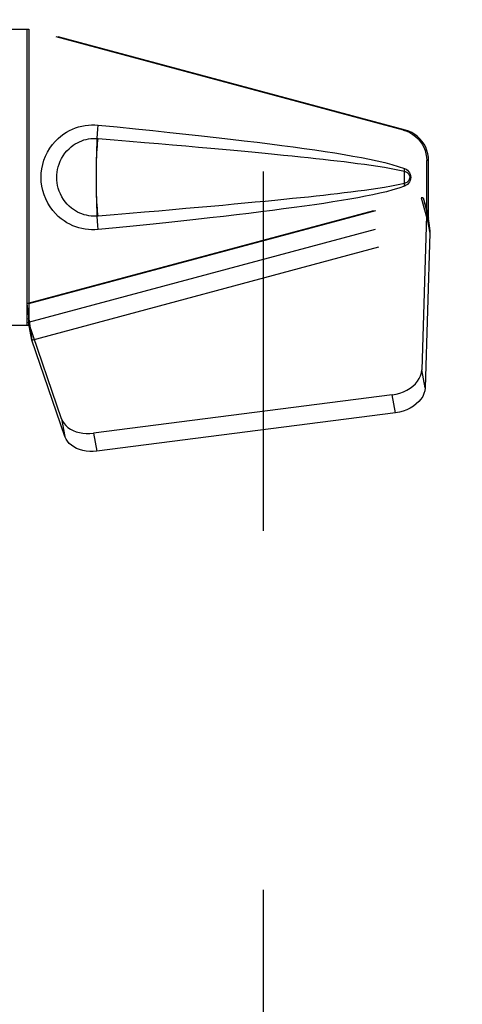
# Model space of a CAD drawing. Header units: inches. Extents: x 0 to 260, y 0 to 168.
# Tile 43 of 95: x 80.8 to 82.56, y 79.29 to 83.21. Entities that reach past the tile are written whole.
import ezdxf

# ---------------------------------------------------------------- set-up
doc = ezdxf.new("R2010")
doc.units = ezdxf.units.IN
doc.header["$LTSCALE"] = 14.290393
doc.header["$MEASUREMENT"] = 0
doc.linetypes.add('HIDDEN', pattern=[0.2, 0.1, -0.1])
doc.layers.get('0').update_dxf_attribs({"linetype": 'CONTINUOUS'})
doc.layers.add('DEFAULT_2', color=8, linetype='HIDDEN')
doc.layers.add('DIMENSIONS', color=7, linetype='CONTINUOUS')
doc.styles.get("Standard").update_dxf_attribs({"font": 'arial.ttf'})
doc.dimstyles.new('DIMSTYLE_1', dxfattribs={"dimtxt": 1.146288, "dimasz": 1.528384, "dimexe": 0.09, "dimexo": 0.07, "dimgap": 0.0375, "dimtad": 0, "dimtih": 1, "dimtoh": 1, "dimzin": 4, "dimdsep": 46, "dimtxsty": 'Standard', "dimblk": '_FILLED', "dimblk1": '_FILLED', "dimblk2": '_FILLED', "dimcen": 0.09, "dimazin": 1, "dimtfac": 1, "dimtofl": 0, "dimtmove": 0, "dimatfit": 3, "dimldrblk": '_FILLED', "dimfxl": 1, "dimtolj": 1, "dimtzin": 4, "dimarcsym": 0})

# ---------------------------------------------------------------- blocks, each defined once
blk = doc.blocks.new('_FILLED')
at = {"color": 0, "linetype": 'ByBlock'}
blk.add_solid([(0, 0), (-1, 0.2), (-1, -0.2)], dxfattribs=at)
blk = doc.blocks.new('*D13')
at = {"layer": 'DIMENSIONS', "color": 2, "linetype": 'Continuous'}
for p, q in [((78.955, 94.312), (76.0215, 94.312)), ((82.58, 94.312), (85.6367, 94.312))]:
    blk.add_line(p, q, dxfattribs=at)
at = {"layer": 'DIMENSIONS', "color": 2, "linetype": 'Continuous', "xscale": 1.5283842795, "yscale": 1.5283842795, "zscale": 1.5283842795}
blk.add_blockref('_FILLED', (78.955, 94.312), dxfattribs=at)
at = {"layer": 'DIMENSIONS', "color": 2, "linetype": 'Continuous', "xscale": 1.5283842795, "yscale": 1.5283842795, "zscale": 1.5283842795, "rotation": 180}
blk.add_blockref('_FILLED', (82.58, 94.312), dxfattribs=at)
at = {"layer": 'DIMENSIONS', "color": 2, "linetype": 'Continuous', "insert": (75.4483, 94.8852), "char_height": 1.14629, "width": 3.115006, "attachment_point": 3, "line_spacing_factor": 0.9}
blk.add_mtext('3.63', dxfattribs=at)

msp = doc.modelspace()

# ---------------------------------------------------------------- linework, layer by layer
at = {"layer": 'DEFAULT_2', "color": 8, "linetype": 'HIDDEN'}
for p, q in [((81.7675, 116.9046), (81.7675, 47.9346)), ((80.5144, 83.1746), (80.8354, 83.1746)), ((80.8277, 83.1746), (80.8277, 81.9946)), ((82.3252, 82.7722), (80.8277, 83.1746)), ((80.8354, 83.1746), (80.8354, 81.9946)), ((82.3328, 82.7722), (80.8354, 83.1746)), ((82.3252, 82.7722), (82.3328, 82.7722)), ((82.4176, 82.4217), (82.4176, 82.6515)), ((82.4252, 82.6515), (82.4176, 82.6515)), ((82.4252, 82.4217), (82.4252, 82.6515)), ((82.3295, 82.5927), (82.3296, 82.6043)), ((82.3295, 82.5692), (82.3295, 82.5764)), ((82.3296, 82.5583), (82.3295, 82.5692)), ((80.8277, 82.0821), (82.3957, 82.5034)), ((80.8354, 82.0821), (82.4034, 82.5034)), ((82.4034, 82.5034), (82.3957, 82.5034)), ((82.3957, 82.5034), (82.4176, 82.4217)), ((82.4034, 82.5034), (82.4252, 82.4217)), ((80.834, 82.0079), (82.4168, 82.4332)), ((82.4168, 82.4332), (82.3977, 81.8181)), ((82.4168, 82.4332), (82.4304, 82.3621)), ((82.4191, 82.4493), (82.4278, 82.393)), ((82.4252, 82.4217), (82.4176, 82.4217)), ((82.4278, 82.393), (82.4287, 82.3822)), ((80.8476, 81.9369), (82.4304, 82.3621)), ((82.4304, 82.3621), (82.4112, 81.747)), ((82.4287, 82.3822), (82.4296, 82.3719)), ((82.4296, 82.3719), (82.4304, 82.3621)), ((80.8354, 82.0821), (80.8277, 82.0821)), ((80.8354, 81.9946), (80.5144, 81.9946)), ((80.9659, 81.6241), (80.834, 82.0079)), ((80.8476, 81.9369), (80.834, 82.0079)), ((80.8433, 81.9673), (80.8346, 82.0235)), ((80.8433, 81.9673), (80.8476, 81.9369)), ((80.9795, 81.553), (80.8476, 81.9369)), ((82.4112, 81.747), (82.3977, 81.8181)), ((82.2802, 81.719), (81.0927, 81.5665)), ((82.2937, 81.648), (82.2802, 81.719)), ((82.2937, 81.648), (81.1063, 81.4955)), ((80.9659, 81.6241), (80.9795, 81.553)), ((81.0927, 81.5665), (81.1063, 81.4955))]:
    msp.add_line(p, q, dxfattribs=at)
for points in [[(81.1113, 82.3766), (81.0985, 82.3757), (81.0856, 82.3757), (81.0727, 82.3764), (81.0598, 82.378), (81.047, 82.3804), (81.0345, 82.3836), (81.0223, 82.3875), (81.0103, 82.3922), (80.9987, 82.3977), (80.9872, 82.404), (80.9757, 82.4112), (80.9643, 82.4196), (80.9529, 82.4292), (80.9417, 82.4403), (80.9307, 82.453), (80.9204, 82.4671), (80.9111, 82.4823), (80.9031, 82.4984), (80.8965, 82.515), (80.8914, 82.532), (80.8877, 82.5492), (80.8855, 82.5664), (80.8848, 82.5837), (80.8854, 82.601), (80.8875, 82.6183), (80.8909, 82.6354), (80.8959, 82.6524), (80.9023, 82.6691), (80.9102, 82.6853), (80.9194, 82.7006), (80.9297, 82.7148), (80.9406, 82.7277), (80.9518, 82.7389), (80.9632, 82.7487), (80.9747, 82.7572), (80.9862, 82.7646), (80.9978, 82.771), (81.0096, 82.7766), (81.0216, 82.7814), (81.0339, 82.7854), (81.0465, 82.7886), (81.0594, 82.7911), (81.0724, 82.7927)], [(81.0724, 82.7927), (81.0854, 82.7935), (81.0984, 82.7934), (81.1113, 82.7926)], [(81.1045, 82.6018), (81.1045, 82.6081), (81.1047, 82.6314), (81.1051, 82.6543), (81.1056, 82.6768), (81.1062, 82.6986), (81.107, 82.7196), (81.1079, 82.7397), (81.109, 82.7586), (81.1101, 82.7763), (81.1113, 82.7926)], [(81.1113, 82.7926), (81.1869, 82.785), (81.2596, 82.7776), (81.3293, 82.7704), (81.3961, 82.7634), (81.4603, 82.7565), (81.5218, 82.7497), (81.5808, 82.7431), (81.6373, 82.7366), (81.6916, 82.7302), (81.7435, 82.7239), (81.7934, 82.7177), (81.8412, 82.7115), (81.887, 82.7054), (81.9309, 82.6994), (81.973, 82.6934), (82.0133, 82.6874), (82.0519, 82.6814), (82.0888, 82.6753), (82.1241, 82.6692), (82.1579, 82.663), (82.1902, 82.6567), (82.221, 82.6502), (82.2504, 82.6434), (82.2784, 82.6362), (82.3047, 82.6282), (82.3296, 82.6195)], [(81.1114, 82.4301), (81.102, 82.4296), (81.0926, 82.4297), (81.0832, 82.4304), (81.0739, 82.4316), (81.0646, 82.4335), (81.0555, 82.4359), (81.0466, 82.4389), (81.038, 82.4424), (81.0296, 82.4464), (81.0213, 82.4511), (81.0131, 82.4564), (81.0049, 82.4625), (80.9967, 82.4695), (80.9887, 82.4775), (80.9808, 82.4867), (80.9734, 82.4968), (80.9668, 82.5076), (80.9611, 82.5188), (80.9565, 82.53), (80.9529, 82.5412), (80.9503, 82.5522), (80.9484, 82.5629), (80.9474, 82.5734), (80.947, 82.5838), (80.9473, 82.5942), (80.9482, 82.6046), (80.9499, 82.6153), (80.9524, 82.6262), (80.9559, 82.6373), (80.9603, 82.6485), (80.9658, 82.6598), (80.9723, 82.6707), (80.9796, 82.681), (80.9875, 82.6904), (80.9956, 82.6986), (81.0038, 82.7058), (81.012, 82.712), (81.0204, 82.7175), (81.0288, 82.7223), (81.0373, 82.7264), (81.0461, 82.73), (81.055, 82.7331), (81.0642, 82.7355), (81.0735, 82.7375), (81.0829, 82.7388), (81.0924, 82.7395), (81.1019, 82.7396), (81.1114, 82.7391)], [(81.1114, 82.4301), (81.1103, 82.4388), (81.1092, 82.4489), (81.1083, 82.4604), (81.1074, 82.4731), (81.1066, 82.4869), (81.106, 82.5016), (81.1054, 82.5172), (81.105, 82.5335), (81.1047, 82.5502), (81.1045, 82.5673), (81.1044, 82.5846), (81.1045, 82.6018), (81.1047, 82.6189), (81.105, 82.6357), (81.1054, 82.6519), (81.106, 82.6675), (81.1066, 82.6823), (81.1074, 82.6961), (81.1083, 82.7088), (81.1092, 82.7202), (81.1103, 82.7304), (81.1114, 82.7391)], [(81.1114, 82.7391), (81.1747, 82.7338), (81.2359, 82.7286), (81.295, 82.7236), (81.3519, 82.7187), (81.4067, 82.7139), (81.4595, 82.7093), (81.5103, 82.7048), (81.5591, 82.7004), (81.606, 82.6961), (81.6509, 82.692), (81.694, 82.688), (81.7353, 82.6841), (81.7748, 82.6803), (81.8125, 82.6766), (81.8485, 82.6731), (81.8828, 82.6696), (81.9156, 82.6662), (81.9469, 82.6629), (81.977, 82.6597), (82.0061, 82.6565), (82.0344, 82.6533), (82.062, 82.6501), (82.0892, 82.6469), (82.116, 82.6436), (82.1429, 82.6402), (82.1697, 82.6366), (82.1965, 82.6329), (82.2233, 82.6289), (82.2501, 82.6247), (82.2768, 82.62), (82.3033, 82.6147), (82.3297, 82.6087)], [(82.3252, 82.7722), (82.3381, 82.768), (82.3505, 82.7624), (82.3621, 82.7554), (82.373, 82.7473), (82.3829, 82.7379), (82.3918, 82.7276), (82.3995, 82.7163), (82.4059, 82.7043), (82.4109, 82.6917), (82.4146, 82.6786), (82.4168, 82.6652), (82.4176, 82.6515)], [(82.4252, 82.6515), (82.4245, 82.6652), (82.4223, 82.6786), (82.4186, 82.6917), (82.4135, 82.7043), (82.4071, 82.7163), (82.3995, 82.7276), (82.3906, 82.7379), (82.3807, 82.7473), (82.3698, 82.7554), (82.3581, 82.7624), (82.3458, 82.768), (82.3328, 82.7722)], [(82.3296, 82.6195), (82.3356, 82.6164), (82.3409, 82.6126), (82.3455, 82.6079), (82.3491, 82.6026), (82.3517, 82.597), (82.3533, 82.591), (82.3539, 82.5848), (82.3534, 82.5785), (82.3518, 82.5725), (82.3493, 82.5668), (82.3456, 82.5615), (82.341, 82.5567), (82.3357, 82.5528), (82.3296, 82.5496)], [(82.3296, 82.6043), (82.3296, 82.6109), (82.3297, 82.613), (82.3297, 82.6152), (82.3296, 82.6174), (82.3296, 82.6195)], [(82.3297, 82.5604), (82.3296, 82.5683), (82.3295, 82.5764), (82.3295, 82.5846), (82.3295, 82.5927), (82.3296, 82.6008), (82.3297, 82.6087)], [(82.3297, 82.6087), (82.3348, 82.6069), (82.3393, 82.6044), (82.3431, 82.6012), (82.3462, 82.5975), (82.3484, 82.5934), (82.3498, 82.589), (82.3502, 82.5844), (82.3497, 82.5797), (82.3483, 82.5754), (82.346, 82.5714), (82.3429, 82.5678), (82.3391, 82.5646), (82.3347, 82.5622), (82.3297, 82.5604)], [(81.1113, 82.3766), (81.1101, 82.3929), (81.109, 82.4106), (81.1079, 82.4295), (81.107, 82.4495), (81.1062, 82.4705), (81.1056, 82.4923), (81.1051, 82.5148), (81.1047, 82.5378), (81.1045, 82.5611), (81.1045, 82.5673)], [(82.3296, 82.5496), (82.3069, 82.5417), (82.283, 82.5343), (82.2577, 82.5275), (82.2311, 82.5212), (82.2032, 82.5151), (82.1741, 82.5092), (82.1437, 82.5035), (82.112, 82.4978), (82.0789, 82.4922), (82.0444, 82.4866), (82.0083, 82.481), (81.9708, 82.4755), (81.9317, 82.4699), (81.8911, 82.4643), (81.8487, 82.4586), (81.8045, 82.4529), (81.7586, 82.4471), (81.7108, 82.4413), (81.661, 82.4353), (81.6092, 82.4293), (81.5553, 82.4232), (81.4991, 82.4169), (81.4407, 82.4106), (81.3799, 82.404), (81.3167, 82.3974), (81.2509, 82.3906), (81.1824, 82.3837), (81.1113, 82.3766)], [(82.3297, 82.5604), (82.3034, 82.5545), (82.2769, 82.5492), (82.2503, 82.5445), (82.2235, 82.5403), (82.1968, 82.5363), (82.17, 82.5326), (82.1433, 82.529), (82.1165, 82.5256), (82.0897, 82.5223), (82.0626, 82.5191), (82.035, 82.5159), (82.0068, 82.5127), (81.9778, 82.5095), (81.9477, 82.5063), (81.9164, 82.503), (81.8837, 82.4997), (81.8493, 82.4962), (81.8134, 82.4926), (81.7756, 82.4889), (81.7361, 82.4851), (81.6948, 82.4812), (81.6517, 82.4772), (81.6067, 82.4731), (81.5598, 82.4688), (81.5109, 82.4644), (81.4601, 82.4599), (81.4072, 82.4553), (81.3523, 82.4505), (81.2953, 82.4456), (81.2362, 82.4406), (81.1749, 82.4354), (81.1114, 82.4301)], [(82.3296, 82.5496), (82.3296, 82.5518), (82.3296, 82.5539), (82.3296, 82.5561), (82.3296, 82.5583)], [(82.3957, 82.5034), (82.401, 82.4838), (82.4064, 82.4646), (82.4118, 82.4457), (82.4172, 82.4273), (82.4225, 82.4098), (82.4278, 82.393)], [(82.4034, 82.5034), (82.406, 82.4938), (82.4086, 82.4843), (82.4113, 82.4751), (82.414, 82.4661), (82.4166, 82.4575), (82.4191, 82.4493)], [(82.4191, 82.4493), (82.4188, 82.4464), (82.4184, 82.4437), (82.418, 82.4409), (82.4176, 82.4383), (82.4172, 82.4357), (82.4168, 82.4332)], [(80.8277, 82.0821), (80.8303, 82.0618), (80.8329, 82.0418), (80.8356, 82.0221), (80.8382, 82.0031), (80.8433, 81.9673)], [(80.8354, 82.0821), (80.8352, 82.0718), (80.8349, 82.0418)], [(80.8349, 82.0418), (80.8348, 82.0325), (80.8346, 82.0235)], [(80.8422, 81.975), (80.8407, 81.986), (80.8385, 82.0034), (80.8369, 82.0194), (80.8357, 82.0339), (80.8351, 82.0467), (80.8351, 82.0543)], [(80.8346, 82.0235), (80.8345, 82.0181), (80.8344, 82.0154), (80.8343, 82.0129), (80.8341, 82.0103), (80.834, 82.0079)], [(82.2802, 81.719), (82.2956, 81.7217), (82.3105, 81.7257), (82.325, 81.731), (82.3386, 81.7376), (82.3512, 81.7452), (82.3627, 81.7538), (82.3727, 81.7633), (82.3812, 81.7735), (82.3881, 81.7842), (82.3931, 81.7954), (82.3963, 81.8066), (82.3977, 81.8181)], [(82.4112, 81.747), (82.4099, 81.7356), (82.4067, 81.7243), (82.4016, 81.7132), (82.3948, 81.7025), (82.3863, 81.6923), (82.3762, 81.6828), (82.3648, 81.6742), (82.3522, 81.6665), (82.3385, 81.66), (82.3241, 81.6547), (82.3092, 81.6507), (82.2937, 81.648)], [(80.9659, 81.6241), (80.9701, 81.6144), (80.9758, 81.6054), (80.983, 81.597), (80.9915, 81.5895), (81.0014, 81.5828), (81.0123, 81.577), (81.0242, 81.5724), (81.037, 81.5688), (81.0504, 81.5665), (81.0643, 81.5653), (81.0784, 81.5653), (81.0927, 81.5665)], [(81.1063, 81.4955), (81.0919, 81.4943), (81.0778, 81.4942), (81.0639, 81.4954), (81.0505, 81.4978), (81.0378, 81.5014), (81.0259, 81.506), (81.0149, 81.5117), (81.0051, 81.5184), (80.9965, 81.526), (80.9893, 81.5344), (80.9837, 81.5434), (80.9795, 81.553)]]:
    msp.add_lwpolyline(points, dxfattribs=at)

# ---------------------------------------------------------------- dimensions: what is measured, and where the dimension line sits
at = {"layer": 'DIMENSIONS', "color": 2, "linetype": 'Continuous'}
dim = msp.add_linear_dim(base=(82.5799576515, 94.3120273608), p1=(78.9549576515, 116.5445759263), p2=(82.5799576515, 47.2735759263), dimstyle='DIMSTYLE_1', dxfattribs=at)
dim.commit()
dim.dimension.update_dxf_attribs({"geometry": '*D13', "text_midpoint": (73.8893380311, 94.3056338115), "dimtype": 160})

doc.saveas('drawing.dxf')
